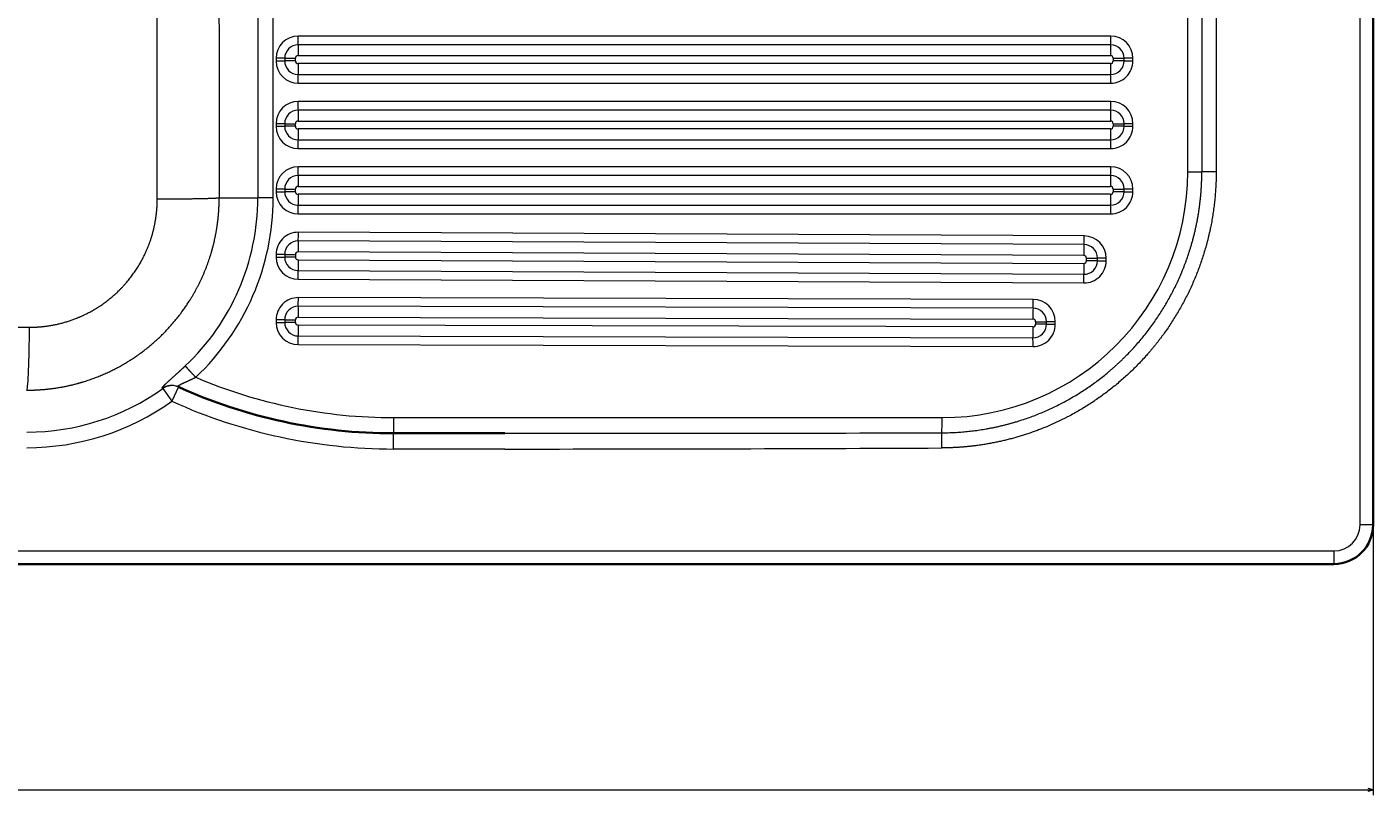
# Model space of a CAD drawing. Extents: x -126 to 1229, y 106 to 1215.
# Tile 8 of 11: x 714 to 1229, y 106 to 400. Entities that reach past the tile are written whole.
import ezdxf
from ezdxf.enums import TextEntityAlignment as Align

# ---------------------------------------------------------------- set-up
doc = ezdxf.new("R2010")
doc.units = 0
doc.layers.get('0').update_dxf_attribs({"lineweight": 13})
doc.styles.get("Standard").update_dxf_attribs({"font": 'isocp.shx'})
doc.dimstyles.get("Standard").update_dxf_attribs({"dimtxt": 2.5, "dimasz": 2.5, "dimexe": 1.25, "dimexo": 0.625, "dimtad": 1, "dimcen": 2.5, "dimadec": 0, "dimazin": 0, "dimtfac": 1, "dimtmove": 0, "dimatfit": 0, "dimfxl": 0, "dimarcsym": 0})

# ---------------------------------------------------------------- blocks, each defined once
blk = doc.blocks.new('*D')
at = {"color": 7, "lineweight": 13}
for p, q in [((13.21, 1114.23), (-111, 1114.23)), ((-109, 845.23), (-109, 1114.23)), ((13.21, 1114.23), (-71.1, 1114.23)), ((-69.1, 1069.23), (-69.1, 1114.23)), ((22.21, 1089.23), (-42.41, 1089.23)), ((-40.41, 1035.15), (-40.41, 1089.23)), ((22.21, 1069.23), (-71.1, 1069.23)), ((22.21, 1069.23), (-42.41, 1069.23)), ((515.71, 845.23), (-111, 845.23)), ((9.21, 671.72), (9.21, 738.61)), ((9.21, 736.61), (439.21, 736.61)), ((439.21, 663.5), (439.21, 738.61)), ((13.21, 695), (-111.79, 695)), ((-109.79, 195), (-109.79, 695)), ((373.91, 626.34), (456.41, 642.01)), ((456.01, 497.57), (808.41, 497.57)), ((248.63, 481.46), (342.97, 399.31)), ((-39.4, 476.51), (74.69, 476.51)), ((319.21, 377.05), (319.21, 148.16)), ((319.21, 377.05), (319.21, 148.16)), ((559.21, 377.05), (559.21, 148.16)), ((9.21, 208), (9.21, 106.64)), ((9.21, 208), (9.21, 148.16)), ((1229.21, 208), (1229.21, 106.64)), ((22.21, 195), (-111.79, 195)), ((9.21, 150.16), (319.21, 150.16)), ((319.21, 150.16), (559.21, 150.16)), ((9.21, 108.64), (1229.21, 108.64))]:
    blk.add_line(p, q, dxfattribs=at)
for points in [[(-108.48, 1112.3), (-109, 1114.23), (-109.52, 1112.3)], [(-68.58, 1112.3), (-69.1, 1114.23), (-69.62, 1112.3)], [(-39.89, 1087.3), (-40.41, 1089.23), (-40.92, 1087.3)], [(-69.62, 1071.16), (-69.1, 1069.23), (-68.58, 1071.16)], [(-40.92, 1071.16), (-40.41, 1069.23), (-39.89, 1071.16)], [(-109.52, 847.16), (-109, 845.23), (-108.48, 847.16)], [(11.15, 737.13), (9.21, 736.61), (11.15, 736.09)], [(437.28, 736.09), (439.21, 736.61), (437.28, 737.13)], [(-109.27, 693.06), (-109.79, 695), (-110.31, 693.06)], [(454.61, 641.14), (456.41, 642.01), (454.41, 642.16)], [(423.82, 636.35), (422.02, 635.48), (424.02, 635.33)], [(457.94, 498.09), (456.01, 497.57), (457.94, 497.05)], [(806.48, 497.05), (808.41, 497.57), (806.48, 498.09)], [(11.15, 477.03), (9.21, 476.51), (11.15, 476)], [(72.76, 476), (74.69, 476.51), (72.76, 477.03)], [(297.26, 439.8), (295.46, 440.68), (296.58, 439.02)], [(341.17, 400.19), (342.97, 399.31), (341.85, 400.97)], [(-110.31, 196.93), (-109.79, 195), (-109.27, 196.93)], [(11.15, 150.67), (9.21, 150.16), (11.15, 149.64)], [(317.28, 149.64), (319.21, 150.16), (317.28, 150.67)], [(321.15, 150.67), (319.21, 150.16), (321.15, 149.64)], [(557.28, 149.64), (559.21, 150.16), (557.28, 150.67)], [(11.15, 109.16), (9.21, 108.64), (11.15, 108.13)], [(1227.28, 108.13), (1229.21, 108.64), (1227.28, 109.16)]]:
    blk.add_lwpolyline(points, dxfattribs=at)
for s, rotation, p, p2 in [('45', 90, (-71.1, 1078.19), (-71.1, 1105.28)), ('20', 90, (-42.41, 1035.15), (-42.41, 1062.24)), ('269', 90, (-111, 958.72), (-111, 1000.75)), ('%%c', 10.7576, (373.54, 628.3), (383.63, 630.22)), ('35', 10.7576, (384.61, 630.41), (411.22, 635.46)), ('%%c', 318.9533, (249.94, 482.97), (257.68, 476.23)), ('63', 318.9533, (258.44, 475.57), (278.87, 457.78)), ('500', 90, (-111.79, 423.98), (-111.79, 466.01))]:
    blk.add_text(s, height=14, rotation=rotation, dxfattribs=at).set_placement(p, p2, align=Align.FIT)
for s, height, p, p2 in [('430', 14, (203.2, 738.61), (245.23, 738.61)), ('352', 14, (611.19, 499.57), (653.22, 499.57)), ('65', 14, (-39.4, 478.51), (-12.31, 478.51)), ('310', 20, (134.19, 152.16), (194.24, 152.16)), ('240', 14, (418.2, 152.16), (460.23, 152.16)), ('1220', 14, (590.73, 110.64), (647.7, 110.64))]:
    blk.add_text(s, height=height, dxfattribs=at).set_placement(p, p2, align=Align.FIT)
blk = doc.blocks.new('BLOCK24')
at = {"color": 7, "lineweight": 13}
for p, q in [((605, -485), (605, -25.28)), ((539.11, -350), (539.11, -130)), ((544.49, -130), (544.49, -350)), ((549.97, -130), (549.97, -350)), ((183.33, -190), (183.33, -360)), ((189.19, -360), (189.19, -190)), ((509.63, -298.08), (198.82, -298.08)), ((509.6, -301.4), (198.79, -301.4)), ((198.75, -305.56), (509.56, -305.56)), ((509.56, -308.59), (198.75, -308.59)), ((198.79, -312.75), (509.6, -312.75)), ((198.82, -316.08), (509.63, -316.08)), ((509.63, -323.08), (198.82, -323.08)), ((509.6, -326.4), (198.79, -326.4)), ((198.75, -330.56), (509.56, -330.56)), ((509.56, -333.59), (198.75, -333.59)), ((198.79, -337.75), (509.6, -337.75)), ((198.82, -341.08), (509.63, -341.08)), ((509.63, -348.08), (198.82, -348.08)), ((509.6, -351.4), (198.79, -351.4)), ((198.75, -355.56), (509.56, -355.56)), ((509.56, -358.59), (198.75, -358.59)), ((198.79, -362.75), (509.6, -362.75)), ((198.82, -366.08), (509.63, -366.08)), ((499.46, -374.5), (198.86, -373.1)), ((499.35, -381.99), (198.75, -380.58)), ((499.41, -377.83), (198.82, -376.42)), ((198.75, -383.61), (499.34, -385.02)), ((198.77, -387.77), (499.36, -389.18)), ((198.78, -391.1), (499.38, -392.5)), ((479.91, -402.12), (198.8, -401.41)), ((479.95, -398.8), (198.85, -398.09)), ((198.75, -405.57), (479.86, -406.28)), ((479.85, -409.31), (198.75, -408.6)), ((198.78, -412.76), (479.88, -413.47)), ((198.8, -416.09), (479.91, -416.8)), ((235.38, -444), (445.11, -444)), ((277.84, -456), (235.27, -456)), ((-595, -495), (595, -495))]:
    blk.add_line(p, q, dxfattribs=at)
at = {"color": 7, "lineweight": 35}
for p, q in [((610, -485), (610, -25.28)), ((277.84, -450), (235.27, -450)), ((-595, -500), (595, -500))]:
    blk.add_line(p, q, dxfattribs=at)
at = {"color": 7, "lineweight": 13, "ltscale": 0.082307}
for p, q in [((193.62, -306.58), (190.33, -306.58)), ((190.33, -307.58), (193.62, -307.58)), ((193.62, -331.58), (190.33, -331.58)), ((190.33, -332.58), (193.62, -332.58)), ((193.62, -356.58), (190.33, -356.58)), ((190.33, -357.58), (193.62, -357.58)), ((193.62, -381.6), (190.33, -381.6)), ((190.33, -382.6), (193.62, -382.6)), ((193.62, -406.59), (190.33, -406.59)), ((190.33, -407.59), (193.62, -407.59))]:
    blk.add_line(p, q, dxfattribs=at)
at = {"color": 7, "lineweight": 13, "ltscale": 0.025}
for p, q in [((190.33, -306.58), (190.33, -307.58)), ((193.62, -306.58), (193.62, -307.58)), ((197.73, -307.58), (197.73, -306.58)), ((510.57, -306.58), (510.57, -307.58)), ((514.77, -307.58), (514.77, -306.58)), ((518.13, -307.58), (518.13, -306.58)), ((190.33, -331.58), (190.33, -332.58)), ((193.62, -331.58), (193.62, -332.58)), ((197.73, -332.58), (197.73, -331.58)), ((510.57, -331.58), (510.57, -332.58)), ((514.77, -332.58), (514.77, -331.58)), ((518.13, -332.58), (518.13, -331.58)), ((190.33, -356.58), (190.33, -357.58)), ((193.62, -356.58), (193.62, -357.58)), ((197.73, -357.58), (197.73, -356.58)), ((510.57, -356.58), (510.57, -357.58)), ((514.77, -357.58), (514.77, -356.58)), ((518.13, -357.58), (518.13, -356.58))]:
    blk.add_line(p, q, dxfattribs=at)
at = {"color": 7, "lineweight": 13, "ltscale": 0.102884}
for p, q in [((193.62, -306.58), (197.73, -306.58)), ((197.73, -307.58), (193.62, -307.58)), ((193.62, -331.58), (197.73, -331.58)), ((197.73, -332.58), (193.62, -332.58)), ((193.62, -356.58), (197.73, -356.58)), ((197.73, -357.58), (193.62, -357.58)), ((193.62, -381.6), (197.73, -381.6)), ((197.73, -382.6), (193.62, -382.6)), ((193.62, -406.59), (197.73, -406.59)), ((197.73, -407.59), (193.62, -407.59))]:
    blk.add_line(p, q, dxfattribs=at)
at = {"color": 7, "lineweight": 13, "ltscale": 0.10495}
for p, q in [((510.57, -306.58), (514.77, -306.58)), ((514.77, -307.58), (510.57, -307.58)), ((510.57, -331.58), (514.77, -331.58)), ((514.77, -332.58), (510.57, -332.58)), ((510.57, -356.58), (514.77, -356.58)), ((514.77, -357.58), (510.57, -357.58)), ((500.36, -383), (504.56, -383)), ((504.56, -384), (500.36, -384)), ((480.87, -407.3), (485.07, -407.3)), ((485.07, -408.3), (480.87, -408.3))]:
    blk.add_line(p, q, dxfattribs=at)
at = {"color": 7, "lineweight": 13, "ltscale": 0.08396}
for p, q in [((518.13, -306.58), (514.77, -306.58)), ((514.77, -307.58), (518.13, -307.58)), ((518.13, -331.58), (514.77, -331.58)), ((514.77, -332.58), (518.13, -332.58)), ((518.13, -356.58), (514.77, -356.58)), ((514.77, -357.58), (518.13, -357.58)), ((507.91, -383), (504.56, -383)), ((504.56, -384), (507.91, -384)), ((488.43, -407.3), (485.07, -407.3)), ((485.07, -408.3), (488.43, -408.3))]:
    blk.add_line(p, q, dxfattribs=at)
at = {"color": 7, "lineweight": 13, "ltscale": 0.134374}
blk.add_line((539.11, -350), (544.49, -350), dxfattribs=at)
at = {"color": 7, "lineweight": 13, "ltscale": 0.137163}
blk.add_line((549.97, -350), (544.49, -350), dxfattribs=at)
at = {"color": 7, "lineweight": 13, "ltscale": 0.369339}
blk.add_line((168.55, -360), (183.33, -360), dxfattribs=at)
at = {"color": 7, "lineweight": 13, "ltscale": 0.146639}
blk.add_line((189.19, -360), (183.33, -360), dxfattribs=at)
at = {"color": 7, "lineweight": 13, "ltscale": 0.024998}
for p, q in [((190.33, -381.6), (190.33, -382.6)), ((193.62, -381.6), (193.62, -382.6)), ((197.73, -381.6), (197.73, -382.6)), ((500.36, -384), (500.36, -383)), ((504.56, -384), (504.56, -383)), ((507.91, -384), (507.91, -383))]:
    blk.add_line(p, q, dxfattribs=at)
at = {"color": 7, "lineweight": 13, "ltscale": 0.024999}
for p, q in [((190.33, -406.59), (190.33, -407.59)), ((193.62, -406.59), (193.62, -407.59)), ((197.73, -407.59), (197.73, -406.59)), ((480.87, -407.3), (480.87, -408.3)), ((485.07, -408.3), (485.07, -407.3)), ((488.43, -408.3), (488.43, -407.3))]:
    blk.add_line(p, q, dxfattribs=at)
at = {"color": 7, "lineweight": 13, "ltscale": 0.15}
for p, q in [((152.94, -432.27), (150.47, -437.74)), ((235.27, -456), (235.27, -450))]:
    blk.add_line(p, q, dxfattribs=at)
at = {"color": 7, "lineweight": 35, "ltscale": 0.005603}
blk.add_line((152.73, -432.18), (152.94, -432.27), dxfattribs=at)
at = {"color": 7, "lineweight": 13, "ltscale": 0.005682}
blk.add_line((146.79, -432.77), (147, -432.87), dxfattribs=at)
at = {"color": 7, "lineweight": 13, "ltscale": 0.149429}
blk.add_line((147, -432.87), (150.47, -437.74), dxfattribs=at)
at = {"color": 7, "lineweight": 13, "ltscale": 0.144879}
blk.add_line((445.06, -455.59), (445.03, -449.8), dxfattribs=at)
at = {"color": 7, "lineweight": 13, "ltscale": 0.125}
for p, q in [((610, -485), (605, -485)), ((595, -495), (595, -500))]:
    blk.add_line(p, q, dxfattribs=at)
at = {"color": 7, "lineweight": 13}
for centre, radius, start, end in [((46116.91, -275), 45948.43, 179.894008, 180.105991), ((198.83, -306.58), 8.5, 90.0057, 180.0057), ((509.63, -306.58), 8.5, 359.9943, 89.9943), ((198.79, -306.58), 5.17, 90.0057, 180.0057), ((509.6, -306.58), 5.17, 359.9943, 89.9943), ((198.83, -307.58), 8.5, 179.9943, 269.9943), ((198.79, -307.58), 5.17, 179.9943, 269.9943), ((198.75, -306.58), 1.02, 90.006, 180.0057), ((198.75, -307.58), 1.02, 179.9946, 269.9943), ((509.56, -306.58), 1.02, 359.9946, 89.9943), ((509.56, -307.58), 1.02, 270.0061, 0.0057), ((509.6, -307.58), 5.17, 270.0057, 0.0057), ((509.63, -307.58), 8.5, 270.0057, 0.0057), ((198.83, -331.58), 8.5, 90.0057, 180.0057), ((509.63, -331.58), 8.5, 359.9943, 89.9943), ((198.79, -331.58), 5.17, 90.0057, 180.0057), ((509.6, -331.58), 5.17, 359.9943, 89.9943), ((198.83, -332.58), 8.5, 179.9943, 269.9943), ((198.79, -332.58), 5.17, 179.9943, 269.9943), ((198.75, -331.58), 1.02, 90.006, 180.0057), ((198.75, -332.58), 1.02, 179.9946, 269.9943), ((509.56, -331.58), 1.02, 359.9946, 89.9943), ((509.56, -332.58), 1.02, 270.0061, 0.0057), ((509.6, -332.58), 5.17, 270.0057, 0.0057), ((509.63, -332.58), 8.5, 270.0057, 0.0057), ((198.83, -356.58), 8.5, 90.0057, 180.0057), ((445.11, -350), 94, 270.0001, 359.9999), ((509.63, -356.58), 8.5, 359.9943, 89.9943), ((198.79, -356.58), 5.17, 90.0057, 180.0057), ((509.6, -356.58), 5.17, 359.9943, 89.9943), ((95.16, -360), 88.17, 313.2495, 0.0012), ((95.05, -360), 94.15, 313.2539, 0.0012), ((198.83, -357.58), 8.5, 179.9943, 269.9943), ((198.79, -357.58), 5.17, 179.9943, 269.9943), ((198.75, -356.58), 1.02, 90.006, 180.0057), ((198.75, -357.58), 1.02, 179.9946, 269.9943), ((509.56, -356.58), 1.02, 359.9946, 89.9943), ((509.56, -357.58), 1.02, 270.0061, 0.0057), ((509.6, -357.58), 5.17, 270.0057, 0.0057), ((509.63, -357.58), 8.5, 270.0057, 0.0057), ((198.83, -381.6), 8.5, 89.7378, 180.0058), ((499.41, -383), 8.5, 359.9943, 89.7264), ((198.79, -381.6), 5.17, 89.7378, 180.0058), ((198.75, -381.6), 1.02, 89.7466, 179.9974), ((499.38, -383), 5.17, 359.9943, 89.7264), ((198.83, -382.6), 8.5, 179.9943, 269.7264), ((198.79, -382.6), 5.17, 179.9943, 269.7264), ((198.75, -382.6), 1.02, 180.0028, 269.7182), ((499.34, -384), 1.02, 269.7466, 359.9974), ((499.34, -383), 1.02, 0.0028, 89.7182), ((499.38, -384), 5.17, 269.7378, 0.0058), ((499.41, -384), 8.5, 269.7378, 0.0058), ((198.83, -406.59), 8.5, 89.8609, 180.0057), ((198.79, -406.59), 5.17, 89.8609, 180.0057), ((479.93, -407.3), 8.5, 359.9943, 89.8495), ((198.75, -406.59), 1.02, 89.8609, 180.0057), ((479.85, -407.3), 1.02, 359.9946, 89.8495), ((479.89, -407.3), 5.17, 359.9943, 89.8495), ((198.83, -407.59), 8.5, 179.9943, 269.8495), ((198.79, -407.59), 5.17, 179.9943, 269.8495), ((198.75, -407.59), 1.02, 179.9946, 269.8495), ((479.85, -408.3), 1.02, 269.8613, 0.0057), ((479.89, -408.3), 5.17, 269.8609, 0.0057), ((479.93, -408.3), 8.5, 269.8609, 0.0057), ((150.28, -437.61), 5.96, 65.6974, 125.771), ((150.49, -437.71), 5.96, 65.7616, 125.8406), ((235.38, -250), 194, 246.9945, 270), ((95, -360), 89.52, 269.999, 305.5096), ((95, -360), 95.49, 269.999, 305.5097), ((235.27, -250), 206, 245.6922, 270), ((279.11, 66858.25), 67308.25, 269.9989199, 270.1412362), ((279.12, 33223.07), 33679.07, 269.997831, 270.282303), ((595, -485), 10, 270.0003, 359.9998)]:
    blk.add_arc(centre, radius, start, end, dxfattribs=at)
at = {"color": 7, "lineweight": 35}
for centre, radius, start, end in [((235.27, -250), 200, 245.6922, 270), ((595, -485), 15, 270, 360)]:
    blk.add_arc(centre, radius, start, end, dxfattribs=at)
at = {"color": 7, "lineweight": 13}
for centre, major_axis, ratio, start_param, end_param in [((198.75, -298.08), (0, 4), 0.018595, 3.730624, 4.712389), ((509.56, -298.08), (0, -4), 0.018595, 0.589031, 1.570796), ((198.84, -305.56), (0, -5), 0.018595, 3.730624, 4.712389), ((509.65, -305.56), (0, 5), 0.018595, 0.589031, 1.570796), ((198.84, -308.59), (0, -5), 0.018595, 4.712389, 5.694154), ((509.65, -308.59), (0, 5), 0.018595, 1.570796, 2.552561), ((198.75, -316.08), (0, 4), 0.018595, 4.712389, 5.694154), ((509.56, -316.08), (0, -4), 0.018595, 1.570796, 2.552562), ((198.75, -323.08), (0, 4), 0.018595, 3.730624, 4.712389), ((509.56, -323.08), (0, -4), 0.018595, 0.589031, 1.570796), ((198.84, -330.56), (0, -5), 0.018595, 3.730624, 4.712389), ((509.65, -330.56), (0, 5), 0.018595, 0.589031, 1.570796), ((198.84, -333.59), (0, -5), 0.018595, 4.712389, 5.694154), ((509.65, -333.59), (0, 5), 0.018595, 1.570796, 2.552561), ((198.75, -341.08), (0, 4), 0.018595, 4.712389, 5.694154), ((509.56, -341.08), (0, -4), 0.018595, 1.570796, 2.552562), ((198.75, -348.08), (0, 4), 0.018595, 3.730624, 4.712389), ((509.56, -348.08), (0, -4), 0.018595, 0.589031, 1.570796), ((198.84, -355.56), (0, -5), 0.018595, 3.730624, 4.712389), ((509.65, -355.56), (0, 5), 0.018595, 0.589031, 1.570796), ((198.84, -358.59), (0, -5), 0.018595, 4.712389, 5.694154), ((509.65, -358.59), (0, 5), 0.018595, 1.570796, 2.552561), ((198.75, -366.08), (0, 4), 0.018595, 4.712389, 5.694154), ((509.56, -366.08), (0, -4), 0.018595, 1.570796, 2.552562), ((198.79, -373.1), (0.02, 4), 0.018595, 3.730711, 4.712476), ((499.38, -374.5), (-0.02, -4), 0.018595, 0.589118, 1.570883), ((198.85, -380.58), (-0.02, -5), 0.018595, 3.730711, 4.712476), ((499.44, -381.99), (0.02, 5), 0.018595, 0.589118, 1.570884), ((198.84, -383.61), (-0.02, -5), 0.018595, 4.712476, 5.694241), ((499.43, -385.02), (0.02, 5), 0.018595, 1.570884, 2.552649), ((198.71, -391.1), (0.02, 4), 0.018595, 4.712476, 5.694241), ((499.3, -392.5), (-0.02, -4), 0.018595, 1.570883, 2.552649), ((198.85, -405.57), (-0.01, -5), 0.018595, 3.730672, 4.712434), ((198.77, -398.09), (0.01, 4), 0.018595, 3.730671, 4.712437), ((479.88, -398.8), (-0.01, -4), 0.018595, 0.589078, 1.570844), ((479.95, -406.28), (0.01, 5), 0.018595, 0.589079, 1.570846), ((95, -408.57), (-0.09, -25), 0.039787, 0.08734, 1.536738), ((198.84, -408.6), (-0.01, -5), 0.018595, 4.712434, 5.6942), ((479.94, -409.31), (0.01, 5), 0.018595, 1.570846, 2.552607), ((198.73, -416.09), (0.01, 4), 0.018595, 4.712435, 5.694201), ((479.83, -416.8), (-0.01, -4), 0.018595, 1.570844, 2.552608), ((235.27, -444), (0, 6), 0.018595, 3.141593, 4.712389), ((445, -444), (0, -6), 0.018595, 0.262109, 1.570796)]:
    blk.add_ellipse(centre, major_axis=major_axis, ratio=ratio, start_param=start_param, end_param=end_param, dxfattribs=at)
for points, knots in [([(144.86, -360.5), (144.86, -343.22), (144.87, -326.01), (144.88, -308.97), (144.88, -274.93), (144.88, -240.88), (144.87, -223.88), (144.86, -206.73), (144.86, -189.5)], [0, 0, 0, 0, 0, 0, 121.053936, 121.053936, 121.053936, 241.734923, 241.734923, 241.734923, 241.734923, 241.734923, 241.734923]), ([(445.03, -449.8), (454.81, -449.77), (464.59, -448.54), (474.18, -446.12), (492.55, -438.96), (508.65, -427.57), (515.96, -420.91), (528.79, -405.94), (537.63, -388.3), (540.95, -378.98), (543.5, -367.46), (544.35, -355.77), (544.44, -353.85), (544.49, -351.92), (544.49, -350)], [0, 0, 0, 0, 0, 0, 70.580568, 70.580568, 70.580568, 141.203764, 141.203764, 141.203764, 211.873404, 211.873404, 211.873404, 225.753922, 225.753922, 225.753922, 225.753922, 225.753922, 225.753922]), ([(549.97, -350), (549.97, -359.57), (548.89, -369.14), (546.73, -378.55), (540.31, -396.7), (529.99, -412.96), (523.93, -420.47), (510.23, -433.97), (493.85, -444.07), (485.13, -448.16), (471.86, -452.63), (458.11, -454.85), (453.77, -455.32), (449.41, -455.57), (445.06, -455.59)], [0, 0, 0, 0, 0, 0, 67.830509, 67.830509, 67.830509, 135.589325, 135.589325, 135.589325, 203.258423, 203.258423, 203.258423, 234.102307, 234.102307, 234.102307, 234.102307, 234.102307, 234.102307]), ([(95, -433.48), (98.07, -433.49), (101.15, -433.33), (104.22, -433.02), (109.48, -432.2), (114.65, -430.9), (116.8, -430.27), (124.23, -427.8), (131.3, -424.34), (136.1, -421.39), (145.98, -413.94), (154.12, -404.57), (157.95, -398.97), (162.43, -390.49), (165.46, -381.46), (166.22, -378.76), (167.17, -374.67), (167.83, -370.52), (168.01, -369.13), (168.3, -366.57), (168.46, -363.99), (168.52, -362.81), (168.55, -361.59), (168.55, -360.36), (168.55, -360.32), (168.55, -360.23), (168.55, -360.14), (168.55, -360.09), (168.55, -360.04), (168.55, -360)], [0, 0, 0, 0, 0, 0, 20.506035, 20.506035, 20.506035, 35.383283, 35.383283, 35.383283, 72.436428, 72.436428, 72.436428, 116.728476, 116.728476, 116.728476, 135.176964, 135.176964, 135.176964, 144.408778, 144.408778, 144.408778, 152.208639, 152.208639, 152.208639, 152.501899, 152.501899, 152.501899, 152.789607, 152.789607, 152.789607, 152.789607, 152.789607, 152.789607]), ([(168.55, -360), (168.37, -360.04), (167.99, -360.08), (167.4, -360.12), (164.72, -360.26), (160.35, -360.36), (156.78, -360.42), (152.21, -360.47), (147.51, -360.49), (146.63, -360.5), (145.74, -360.5), (144.86, -360.5)], [0, 0, 0, 0, 0, 0, 10.419851, 10.419851, 10.419851, 37.799047, 37.799047, 37.799047, 44.11808, 44.11808, 44.11808, 44.11808, 44.11808, 44.11808]), ([(95.99, -409.43), (98.26, -409.43), (100.54, -409.3), (102.81, -409.03), (108.65, -408), (114.3, -406.08), (117.65, -404.58), (124.44, -400.75), (130.37, -395.62), (133.2, -392.59), (137.78, -386.53), (141.12, -379.72), (142.35, -376.5), (143.68, -371.86), (144.43, -367.12), (144.6, -365.76), (144.75, -364.02), (144.83, -362.27), (144.84, -361.9), (144.85, -361.45), (144.85, -361.01), (144.85, -360.95), (144.85, -360.86), (144.85, -360.76), (144.86, -360.73), (144.86, -360.67), (144.86, -360.6), (144.86, -360.57), (144.86, -360.53), (144.86, -360.5)], [0, 0, 0, 0, 0, 0, 18.931715, 18.931715, 18.931715, 49.054699, 49.054699, 49.054699, 82.72873, 82.72873, 82.72873, 110.728552, 110.728552, 110.728552, 121.948729, 121.948729, 121.948729, 125.045903, 125.045903, 125.045903, 125.562131, 125.562131, 125.562131, 125.820261, 125.820261, 125.820261, 126.074151, 126.074151, 126.074151, 126.074151, 126.074151, 126.074151]), ([(-75.15, -409.55), (-66.88, -409.56), (-58.65, -409.56), (-50.43, -409.56), (-34.87, -409.55), (-19.09, -409.53), (-11.58, -409.52), (5.01, -409.49), (22, -409.47), (31.3, -409.46), (49.72, -409.44), (68.44, -409.43), (77.59, -409.43), (86.77, -409.43), (95.99, -409.43)], [0, 0, 0, 0, 0, 0, 61.457495, 61.457495, 61.457495, 115.775608, 115.775608, 115.775608, 180.715869, 180.715869, 180.715869, 241.983488, 241.983488, 241.983488, 241.983488, 241.983488, 241.983488]), ([(146.79, -432.77), (146.72, -432.74), (146.7, -432.65), (146.76, -432.52), (147.07, -432.09), (147.66, -431.49), (148.08, -431.08), (149.13, -430.1), (150.33, -429.02), (151.02, -428.4), (152.35, -427.2), (153.7, -425.96), (154.32, -425.39), (154.95, -424.81), (155.57, -424.22)], [0, 0, 0, 0, 0, 0, 3.150253, 3.150253, 3.150253, 7.850699, 7.850699, 7.850699, 14.200611, 14.200611, 14.200611, 19.648255, 19.648255, 19.648255, 19.648255, 19.648255, 19.648255]), ([(155.57, -424.22), (155.6, -424.26), (155.67, -424.35), (155.78, -424.48), (156.27, -425.03), (157.04, -425.87), (157.62, -426.5), (158.37, -427.3), (159.13, -428.12), (159.27, -428.27), (159.42, -428.42), (159.56, -428.57)], [0, 0, 0, 0, 0, 0, 2.301833, 2.301833, 2.301833, 8.243592, 8.243592, 8.243592, 9.588412, 9.588412, 9.588412, 9.588412, 9.588412, 9.588412]), ([(152.73, -432.18), (152.63, -432.13), (152.61, -432.05), (152.7, -431.94), (153.08, -431.65), (153.79, -431.28), (154.23, -431.06), (155.47, -430.48), (156.88, -429.83), (157.76, -429.42), (158.66, -429), (159.56, -428.57)], [0, 0, 0, 0, 0, 0, 4.169763, 4.169763, 4.169763, 9.061591, 9.061591, 9.061591, 16.900588, 16.900588, 16.900588, 16.900588, 16.900588, 16.900588])]:
    blk.add_open_spline(points, degree=5, knots=knots, dxfattribs=at)

msp = doc.modelspace()

# ---------------------------------------------------------------- block references
at = {"lineweight": 0}
msp.add_blockref('BLOCK24', (619.215, 694.997), dxfattribs=at)

# ---------------------------------------------------------------- dimensions: what is measured, and where the dimension line sits
at = {"color": 0, "lineweight": 0}
for p1, p2, middle in [((342.971, 399.311), (295.458, 440.682), (263.09, 468.866)), ((456.407, 642.013), (422.022, 635.48), (392.755, 629.92))]:
    dim = msp.add_diameter_dim_2p(p1=p1, p2=p2, dimstyle='Standard', dxfattribs=at)
    dim.commit()
    dim.dimension.update_dxf_attribs({"geometry": '*D', "text_midpoint": middle, "dimtype": 163})
for base, p1, p2, angle, middle, dimtype in [((319.215, 150.157), (559.215, 379.047), (319.215, 379.047), 180, (439.215, 150.157), 161), ((-109.789, 694.997), (24.215, 194.997), (15.215, 694.997), 89.99952, (-109.789, 444.997), 160), ((9.215, 108.643), (1229.215, 209.997), (9.215, 209.997), 180, (619.215, 108.643), 161), ((439.215, 736.608), (9.215, 669.721), (439.215, 661.497), 359.99809, (224.215, 736.608), 160), ((319.215, 150.157), (9.215, 209.997), (319.215, 379.047), 359.99809, (164.215, 150.157), 160), ((74.694, 476.514), (9.215, 486.514), (74.694, 486.514), 0, (-25.854, 476.514), 161), ((456.006, 497.569), (808.407, 507.569), (456.006, 507.569), 180, (632.207, 497.569), 161), ((-40.405, 1069.233), (24.215, 1089.233), (24.215, 1069.233), 270, (-40.405, 1048.692), 161), ((-69.1, 1069.233), (15.215, 1114.233), (24.215, 1069.233), 269.99857, (-69.1, 1091.733), 160), ((-109.002, 845.233), (15.215, 1114.233), (517.715, 845.233), 269.99857, (-109.002, 979.733), 160)]:
    dim = msp.add_linear_dim(base=base, p1=p1, p2=p2, angle=angle, dimstyle='Standard', dxfattribs=at)
    dim.commit()
    dim.dimension.update_dxf_attribs({"geometry": '*D', "text_midpoint": middle, "dimtype": dimtype})

doc.saveas('drawing.dxf')
